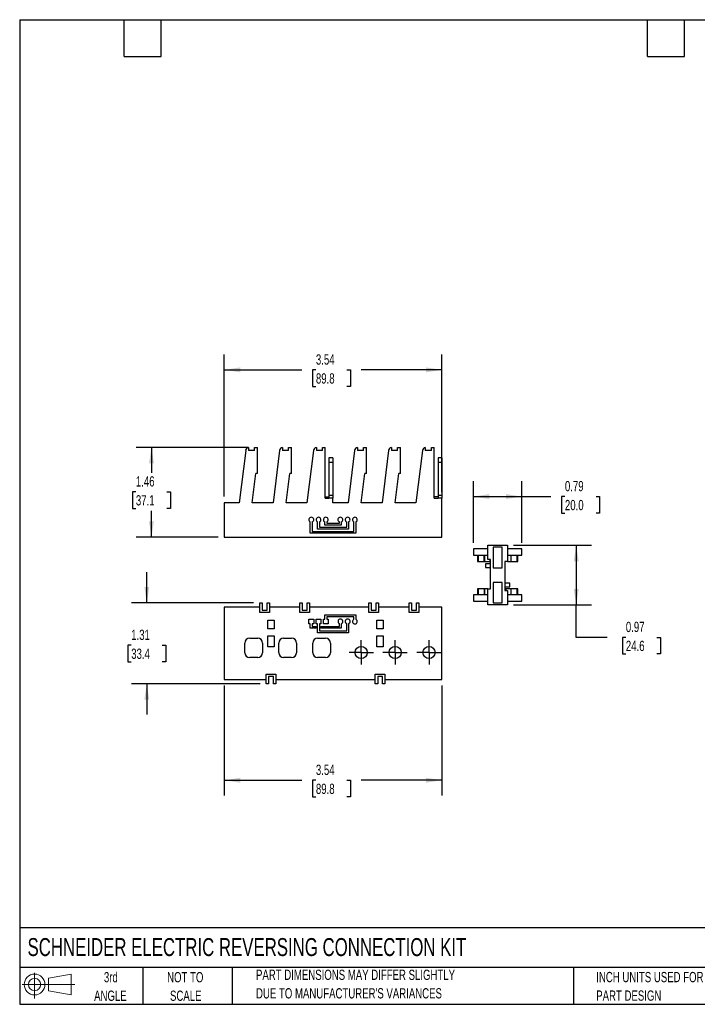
# Model space of a CAD drawing. Header units: inches. Extents: x 0.5 to 21.5, y 0.5 to 16.5.
# Tile 1 of 4: x 0.5 to 11.5, y 0.5 to 16.5. Entities that reach past the tile are written whole.
import ezdxf

# ---------------------------------------------------------------- set-up
doc = ezdxf.new("R2010")
doc.units = ezdxf.units.IN
doc.header["$LTSCALE"] = 2
doc.header["$MEASUREMENT"] = 0
doc.linetypes.add('CENTERX2', pattern=[0.8, 0.5, -0.1, 0.1, -0.1])
doc.layers.add('CENTER', color=40, linetype='CENTERX2')
doc.layers.add('SLD-DEFPOINTS', color=7, linetype='Continuous')
doc.layers.add('DIMENSIONS', color=140, linetype='Continuous', lineweight=25)
doc.layers.add('TEXT', color=140, linetype='Continuous', lineweight=25)
doc.styles.add('SLDTEXTSTYLE0', font='TXT', dxfattribs={"width": 0.7})
doc.dimstyles.new('SLDDIMSTYLE0', dxfattribs={"dimtxt": 0.169922, "dimasz": 0.26, "dimexe": 0, "dimexo": 0.0625, "dimgap": 0.04248, "dimtad": 0, "dimtih": 1, "dimtoh": 1, "dimrnd": 1e-09, "dimzin": 12, "dimdsep": 46, "dimtxsty": 'SLDTEXTSTYLE0', "dimsah": 1, "dimcen": 0.09, "dimadec": 0, "dimazin": 3, "dimtfac": 1, "dimtofl": 0, "dimtmove": 0, "dimatfit": 3, "dimfxl": 0, "dimfrac": 2, "dimtolj": 1, "dimtzin": 12, "dimarcsym": 0})
doc.dimstyles.new('SLDDIMSTYLE1', dxfattribs={"dimtxt": 0.169922, "dimasz": 0.26, "dimexe": 0, "dimexo": 0.0625, "dimgap": 0.04248, "dimtad": 0, "dimtih": 1, "dimtoh": 1, "dimrnd": 1e-09, "dimzin": 12, "dimdsep": 46, "dimtxsty": 'SLDTEXTSTYLE0', "dimsah": 1, "dimcen": 0.09, "dimadec": 0, "dimazin": 3, "dimtfac": 1, "dimtmove": 0, "dimatfit": 0, "dimfxl": 0, "dimfrac": 2, "dimtolj": 1, "dimtzin": 12, "dimarcsym": 0})
doc.dimstyles.new('SLDDIMSTYLE2', dxfattribs={"dimtxt": 0.169922, "dimasz": 0.26, "dimexe": 0, "dimexo": 0.0625, "dimgap": 0.04248, "dimtad": 0, "dimtih": 1, "dimtoh": 1, "dimrnd": 1e-09, "dimdsep": 46, "dimtxsty": 'SLDTEXTSTYLE0', "dimsah": 1, "dimcen": 0.09, "dimadec": 0, "dimazin": 2, "dimtfac": 1, "dimtofl": 0, "dimtmove": 0, "dimatfit": 3, "dimfxl": 0, "dimfrac": 2, "dimtolj": 1, "dimtzin": 12, "dimarcsym": 0})

# ---------------------------------------------------------------- blocks, each defined once
blk = doc.blocks.new('Block11')
at = {"color": 7, "linetype": 'Continuous', "lineweight": 18}
for p, q in [((0.204, 0.418), (0.204, 0)), ((0.431, 0.328), (0.801, 0.396)), ((0.431, 0.126), (0.431, 0.328)), ((0.801, 0.396), (0.801, 0.058)), ((0, 0.227), (0.856, 0.227)), ((0.431, 0.126), (0.801, 0.058))]:
    blk.add_line(p, q, dxfattribs=at)
for radius in [0.169, 0.101]:
    blk.add_circle((0.204, 0.227), radius, dxfattribs=at)
blk = doc.blocks.new('Block12')
at = {"layer": 'SLD-DEFPOINTS'}
blk.add_blockref('Block11', (0, 0), dxfattribs=at)
blk = doc.blocks.new('SW_NOTE_0_3')
at = {"layer": 'TEXT', "color": 0, "char_height": 0.16667, "attachment_point": 1, "style": 'SLDTEXTSTYLE0'}
for s, insert in [('PART DIMENSIONS MAY DIFFER SLIGHTLY', (0, 0.215)), ("DUE TO MANUFACTURER'S VARIANCES", (0, -0.086))]:
    blk.add_mtext(s, dxfattribs=dict(at, insert=insert))
blk = doc.blocks.new('SW_NOTE_0_4')
at = {"layer": 'TEXT', "color": 0, "char_height": 0.1667, "attachment_point": 2, "style": 'SLDTEXTSTYLE0'}
for s, insert in [('NOT TO', (0.414, 0.215)), ('SCALE', (0.422, -0.086))]:
    blk.add_mtext(s, dxfattribs=dict(at, insert=insert))
blk = doc.blocks.new('SW_NOTE_0_5')
at = {"layer": 'TEXT', "color": 0, "char_height": 0.1667, "attachment_point": 2, "style": 'SLDTEXTSTYLE0'}
for s, insert in [('3rd', (0.182, 0.215)), ('ANGLE', (0.175, -0.086))]:
    blk.add_mtext(s, dxfattribs=dict(at, insert=insert))
blk = doc.blocks.new('SW_NOTE_0_6')
at = {"layer": 'TEXT', "color": 0, "char_height": 0.16667, "attachment_point": 1, "style": 'SLDTEXTSTYLE0'}
for s, insert in [('INCH UNITS USED FOR', (0, 0.215)), ('PART DESIGN', (0, -0.086))]:
    blk.add_mtext(s, dxfattribs=dict(at, insert=insert))
blk = doc.blocks.new('_D')
at = {"layer": 'DIMENSIONS'}
for p, q in [((3.825, 8.75), (3.825, 11.06)), ((7.36, 8.823), (7.36, 11.06)), ((3.825, 10.81), (5.082, 10.81)), ((5.313, 10.81), (5.256, 10.81)), ((5.256, 10.81), (5.256, 10.54)), ((5.818, 10.81), (5.875, 10.81)), ((5.875, 10.81), (5.875, 10.54)), ((7.36, 10.81), (6.048, 10.81)), ((5.256, 10.54), (5.313, 10.54)), ((5.875, 10.54), (5.818, 10.54))]:
    blk.add_line(p, q, dxfattribs=at)
for points in [[(3.825, 10.81), (4.085, 10.77), (4.085, 10.85)], [(7.36, 10.81), (7.1, 10.85), (7.1, 10.77)]]:
    blk.add_solid(points, dxfattribs=at)
at = {"layer": 'DIMENSIONS', "char_height": 0.1667, "attachment_point": 1, "style": 'SLDTEXTSTYLE0'}
for s, insert in [('3.54', (5.313, 11.062)), ('89.8', (5.313, 10.754))]:
    blk.add_mtext(s, dxfattribs=dict(at, insert=insert))
blk = doc.blocks.new('_D_1')
at = {"layer": 'DIMENSIONS'}
for p, q in [((3.825, 5.679), (3.825, 3.891)), ((7.36, 5.679), (7.36, 3.891)), ((3.825, 4.141), (5.082, 4.141)), ((5.313, 4.141), (5.256, 4.141)), ((5.256, 4.141), (5.256, 3.871)), ((5.818, 4.141), (5.875, 4.141)), ((5.875, 4.141), (5.875, 3.871)), ((7.36, 4.141), (6.048, 4.141)), ((5.256, 3.871), (5.313, 3.871)), ((5.875, 3.871), (5.818, 3.871))]:
    blk.add_line(p, q, dxfattribs=at)
for points in [[(3.825, 4.141), (4.085, 4.101), (4.085, 4.181)], [(7.36, 4.141), (7.1, 4.181), (7.1, 4.101)]]:
    blk.add_solid(points, dxfattribs=at)
at = {"layer": 'DIMENSIONS', "char_height": 0.1667, "attachment_point": 1, "style": 'SLDTEXTSTYLE0'}
for s, insert in [('3.54', (5.313, 4.394)), ('89.8', (5.313, 4.085))]:
    blk.add_mtext(s, dxfattribs=dict(at, insert=insert))
blk = doc.blocks.new('_D_2')
at = {"layer": 'DIMENSIONS'}
for p, q in [((2.565, 7.023), (2.565, 7.523)), ((4.301, 7.023), (2.315, 7.023)), ((2.312, 6.335), (2.255, 6.335)), ((2.255, 6.335), (2.255, 6.065)), ((2.817, 6.335), (2.874, 6.335)), ((2.874, 6.335), (2.874, 6.065)), ((2.255, 6.065), (2.312, 6.065)), ((2.874, 6.065), (2.817, 6.065)), ((4.406, 5.708), (2.315, 5.708)), ((2.565, 5.708), (2.565, 5.208))]:
    blk.add_line(p, q, dxfattribs=at)
for points in [[(2.565, 7.023), (2.605, 7.283), (2.525, 7.283)], [(2.565, 5.708), (2.525, 5.448), (2.605, 5.448)]]:
    blk.add_solid(points, dxfattribs=at)
at = {"layer": 'DIMENSIONS', "char_height": 0.1667, "attachment_point": 1, "style": 'SLDTEXTSTYLE0'}
for s, insert in [('1.31', (2.312, 6.588)), ('33.4', (2.312, 6.28))]:
    blk.add_mtext(s, dxfattribs=dict(at, insert=insert))
blk = doc.blocks.new('_D_3')
at = {"layer": 'DIMENSIONS'}
for p, q in [((4.216, 9.55), (2.391, 9.55)), ((2.641, 9.55), (2.641, 9.136)), ((2.388, 8.828), (2.331, 8.828)), ((2.331, 8.828), (2.331, 8.558)), ((2.893, 8.828), (2.95, 8.828)), ((2.95, 8.828), (2.95, 8.558)), ((2.331, 8.558), (2.388, 8.558)), ((2.641, 8.089), (2.641, 8.52)), ((2.95, 8.558), (2.893, 8.558)), ((3.725, 8.089), (2.391, 8.089))]:
    blk.add_line(p, q, dxfattribs=at)
for points in [[(2.641, 9.55), (2.601, 9.29), (2.681, 9.29)], [(2.641, 8.089), (2.681, 8.349), (2.601, 8.349)]]:
    blk.add_solid(points, dxfattribs=at)
at = {"layer": 'DIMENSIONS', "char_height": 0.1667, "attachment_point": 1, "style": 'SLDTEXTSTYLE0'}
for s, insert in [('1.46', (2.388, 9.081)), ('37.1', (2.388, 8.773))]:
    blk.add_mtext(s, dxfattribs=dict(at, insert=insert))
blk = doc.blocks.new('_D_4')
at = {"layer": 'DIMENSIONS'}
for p, q in [((7.873, 8), (7.873, 9.001)), ((8.66, 8), (8.66, 9.001)), ((7.873, 8.751), (8.66, 8.751)), ((8.66, 8.751), (9.129, 8.751)), ((9.359, 8.751), (9.302, 8.751)), ((9.302, 8.751), (9.302, 8.481)), ((9.864, 8.751), (9.921, 8.751)), ((9.921, 8.751), (9.921, 8.481)), ((9.302, 8.481), (9.359, 8.481)), ((9.921, 8.481), (9.864, 8.481))]:
    blk.add_line(p, q, dxfattribs=at)
for points in [[(7.873, 8.751), (8.133, 8.711), (8.133, 8.791)], [(8.66, 8.751), (8.4, 8.791), (8.4, 8.711)]]:
    blk.add_solid(points, dxfattribs=at)
at = {"layer": 'DIMENSIONS', "char_height": 0.1667, "attachment_point": 1, "style": 'SLDTEXTSTYLE0'}
for s, insert in [('0.79', (9.359, 9.004)), ('20.0', (9.359, 8.696))]:
    blk.add_mtext(s, dxfattribs=dict(at, insert=insert))
blk = doc.blocks.new('_D_5')
at = {"layer": 'DIMENSIONS'}
for p, q in [((8.524, 7.959), (9.793, 7.959)), ((9.543, 7.959), (9.543, 6.991)), ((8.524, 6.991), (9.793, 6.991)), ((9.543, 6.463), (9.543, 6.991)), ((10.043, 6.463), (9.543, 6.463)), ((10.349, 6.463), (10.292, 6.463)), ((10.292, 6.463), (10.292, 6.193)), ((10.854, 6.463), (10.911, 6.463)), ((10.911, 6.463), (10.911, 6.193)), ((10.292, 6.193), (10.349, 6.193)), ((10.911, 6.193), (10.854, 6.193))]:
    blk.add_line(p, q, dxfattribs=at)
for points in [[(9.543, 7.959), (9.503, 7.699), (9.583, 7.699)], [(9.543, 6.991), (9.583, 7.251), (9.503, 7.251)]]:
    blk.add_solid(points, dxfattribs=at)
at = {"layer": 'DIMENSIONS', "char_height": 0.1667, "attachment_point": 1, "style": 'SLDTEXTSTYLE0'}
for s, insert in [('0.97', (10.349, 6.716)), ('24.6', (10.349, 6.408))]:
    blk.add_mtext(s, dxfattribs=dict(at, insert=insert))
blk = doc.blocks.new('SW_CENTERMARKSYMBOL_0')
at = {"layer": 'CENTER', "color": 0}
for p, q in [((0, 0.1), (0, 0.198)), ((-0.1, 0), (-0.198, 0)), ((0, 0), (-0.1, 0)), ((0, 0), (0, 0.1)), ((0, 0), (0, -0.1)), ((0, 0), (0.1, 0)), ((0.1, 0), (0.198, 0)), ((0, -0.1), (0, -0.198))]:
    blk.add_line(p, q, dxfattribs=at)
blk = doc.blocks.new('SW_CENTERMARKSYMBOL_1')
at = {"layer": 'CENTER', "color": 0}
for p, q in [((0, 0.1), (0, 0.198)), ((-0.1, 0), (-0.198, 0)), ((0, 0), (-0.1, 0)), ((0, 0), (0, 0.1)), ((0, 0), (0, -0.1)), ((0, 0), (0.1, 0)), ((0.1, 0), (0.198, 0)), ((0, -0.1), (0, -0.198))]:
    blk.add_line(p, q, dxfattribs=at)
blk = doc.blocks.new('SW_CENTERMARKSYMBOL_2')
at = {"layer": 'CENTER', "color": 0}
for p, q in [((0, 0.1), (0, 0.198)), ((-0.1, 0), (-0.198, 0)), ((0, 0), (-0.1, 0)), ((0, 0), (0, 0.1)), ((0, 0), (0, -0.1)), ((0, 0), (0.1, 0)), ((0.1, 0), (0.198, 0)), ((0, -0.1), (0, -0.198))]:
    blk.add_line(p, q, dxfattribs=at)

msp = doc.modelspace()

# ---------------------------------------------------------------- linework, layer by layer
for p, q in [((4.172, 9.498), (4.065, 8.65)), ((4.217, 9.548), (4.217, 9.499)), ((4.316, 9.499), (4.217, 9.499)), ((4.316, 9.499), (4.316, 9.55)), ((4.316, 9.55), (4.363, 9.55)), ((4.363, 9.125), (4.363, 9.55)), ((4.723, 9.498), (4.616, 8.65)), ((4.768, 9.548), (4.768, 9.499)), ((4.867, 9.499), (4.768, 9.499)), ((4.867, 9.499), (4.867, 9.55)), ((4.867, 9.55), (4.914, 9.55)), ((4.914, 9.125), (4.914, 9.55)), ((5.274, 9.498), (5.167, 8.65)), ((5.32, 9.548), (5.32, 9.499)), ((5.418, 9.499), (5.32, 9.499)), ((5.418, 9.499), (5.418, 9.55)), ((5.418, 9.55), (5.465, 9.55)), ((5.465, 8.723), (5.465, 9.55)), ((5.942, 9.498), (5.836, 8.65)), ((5.988, 9.548), (5.988, 9.499)), ((6.086, 9.499), (5.988, 9.499)), ((6.086, 9.499), (6.086, 9.55)), ((6.086, 9.55), (6.134, 9.55)), ((6.134, 9.125), (6.134, 9.55)), ((6.494, 9.498), (6.387, 8.65)), ((6.539, 9.548), (6.539, 9.499)), ((6.637, 9.499), (6.539, 9.499)), ((6.637, 9.499), (6.637, 9.55)), ((6.637, 9.55), (6.685, 9.55)), ((6.685, 9.125), (6.685, 9.55)), ((7.045, 9.498), (6.938, 8.65)), ((7.09, 9.548), (7.09, 9.499)), ((7.189, 9.499), (7.09, 9.499)), ((7.189, 9.499), (7.189, 9.55)), ((7.189, 9.55), (7.237, 9.55)), ((7.237, 8.723), (7.237, 9.55)), ((5.587, 9.38), (5.524, 9.38)), ((5.524, 9.38), (5.524, 9.303)), ((5.587, 9.303), (5.524, 9.303)), ((5.524, 9.303), (5.524, 8.776)), ((5.587, 9.38), (5.587, 9.303)), ((5.587, 9.303), (5.587, 8.776)), ((7.297, 9.38), (7.297, 9.303)), ((7.36, 9.38), (7.297, 9.38)), ((7.36, 9.303), (7.297, 9.303)), ((7.297, 9.303), (7.297, 8.776)), ((7.36, 9.38), (7.36, 9.303)), ((7.36, 9.303), (7.36, 8.776)), ((4.279, 8.65), (4.339, 9.125)), ((4.363, 9.125), (4.339, 9.125)), ((4.83, 8.65), (4.89, 9.125)), ((4.914, 9.125), (4.89, 9.125)), ((6.05, 8.65), (6.109, 9.125)), ((6.134, 9.125), (6.109, 9.125)), ((6.601, 8.65), (6.661, 9.125)), ((6.685, 9.125), (6.661, 9.125)), ((3.825, 8.65), (3.825, 8.089)), ((4.065, 8.65), (3.825, 8.65)), ((4.616, 8.65), (4.279, 8.65)), ((5.167, 8.65), (4.83, 8.65)), ((5.465, 8.748), (5.524, 8.748)), ((5.465, 8.723), (5.524, 8.723)), ((5.524, 8.776), (5.587, 8.776)), ((5.524, 8.776), (5.524, 8.723)), ((5.587, 8.723), (5.524, 8.723)), ((5.587, 8.776), (5.587, 8.723)), ((5.587, 8.65), (5.587, 8.723)), ((5.836, 8.65), (5.587, 8.65)), ((6.387, 8.65), (6.05, 8.65)), ((6.938, 8.65), (6.601, 8.65)), ((7.297, 8.748), (7.237, 8.748)), ((7.237, 8.723), (7.297, 8.723)), ((7.297, 8.776), (7.36, 8.776)), ((7.297, 8.776), (7.297, 8.723)), ((7.36, 8.723), (7.297, 8.723)), ((7.36, 8.776), (7.36, 8.723)), ((7.36, 8.089), (7.36, 8.723)), ((5.222, 8.154), (5.222, 8.338)), ((5.254, 8.338), (5.254, 8.185)), ((5.34, 8.22), (5.34, 8.338)), ((5.372, 8.338), (5.372, 8.252)), ((5.458, 8.287), (5.458, 8.338)), ((5.49, 8.338), (5.49, 8.319)), ((5.695, 8.319), (5.695, 8.338)), ((5.726, 8.338), (5.726, 8.287)), ((5.813, 8.252), (5.813, 8.338)), ((5.844, 8.338), (5.844, 8.22)), ((5.931, 8.185), (5.931, 8.338)), ((5.962, 8.338), (5.962, 8.154)), ((5.254, 8.185), (5.931, 8.185)), ((5.844, 8.22), (5.34, 8.22)), ((5.372, 8.252), (5.813, 8.252)), ((5.726, 8.287), (5.458, 8.287)), ((5.49, 8.319), (5.695, 8.319)), ((3.825, 8.089), (7.36, 8.089)), ((5.962, 8.154), (5.222, 8.154)), ((8.109, 7.9), (7.873, 7.9)), ((7.873, 7.9), (7.873, 7.798)), ((8.109, 7.727), (8.109, 7.959)), ((8.109, 7.959), (8.424, 7.959)), ((8.337, 7.928), (8.195, 7.928)), ((8.195, 7.928), (8.195, 7.593)), ((8.337, 7.593), (8.337, 7.928)), ((8.424, 7.959), (8.424, 7.695)), ((8.66, 7.9), (8.424, 7.9)), ((8.66, 7.798), (8.66, 7.9)), ((7.873, 7.798), (8.109, 7.798)), ((7.939, 7.798), (7.939, 7.697)), ((7.939, 7.697), (7.949, 7.697)), ((7.949, 7.798), (7.949, 7.697)), ((7.949, 7.697), (8.048, 7.697)), ((8.048, 7.697), (8.048, 7.798)), ((8.048, 7.697), (8.054, 7.697)), ((8.054, 7.798), (8.054, 7.697)), ((8.054, 7.697), (8.138, 7.697)), ((8.148, 7.727), (8.109, 7.727)), ((8.138, 7.727), (8.138, 7.697)), ((8.138, 7.697), (8.148, 7.697)), ((8.148, 7.254), (8.148, 7.727)), ((8.424, 7.695), (8.384, 7.695)), ((8.384, 7.695), (8.384, 7.223)), ((8.424, 7.798), (8.66, 7.798)), ((8.424, 7.697), (8.483, 7.697)), ((8.483, 7.697), (8.483, 7.798)), ((8.483, 7.697), (8.488, 7.697)), ((8.488, 7.697), (8.488, 7.798)), ((8.488, 7.697), (8.584, 7.697)), ((8.584, 7.697), (8.584, 7.798)), ((8.584, 7.697), (8.595, 7.697)), ((8.595, 7.697), (8.595, 7.798)), ((8.148, 7.658), (8.069, 7.658)), ((8.069, 7.658), (8.069, 7.628)), ((8.069, 7.628), (8.069, 7.598)), ((8.069, 7.598), (8.148, 7.598)), ((8.195, 7.593), (8.337, 7.593)), ((7.939, 7.252), (7.939, 7.152)), ((7.949, 7.252), (7.939, 7.252)), ((8.048, 7.252), (7.949, 7.252)), ((7.949, 7.252), (7.949, 7.152)), ((8.048, 7.252), (8.048, 7.152)), ((8.054, 7.252), (8.048, 7.252)), ((8.054, 7.252), (8.054, 7.152)), ((8.109, 7.252), (8.054, 7.252)), ((8.109, 6.991), (8.109, 7.254)), ((8.109, 7.254), (8.148, 7.254)), ((8.337, 7.357), (8.195, 7.357)), ((8.195, 7.357), (8.195, 7.022)), ((8.337, 7.022), (8.337, 7.357)), ((8.463, 7.343), (8.384, 7.343)), ((8.384, 7.283), (8.463, 7.283)), ((8.398, 7.252), (8.384, 7.252)), ((8.384, 7.223), (8.424, 7.223)), ((8.398, 7.252), (8.398, 7.223)), ((8.483, 7.252), (8.398, 7.252)), ((8.424, 7.223), (8.424, 6.991)), ((8.463, 7.283), (8.463, 7.343)), ((8.483, 7.152), (8.483, 7.252)), ((8.488, 7.252), (8.483, 7.252)), ((8.488, 7.152), (8.488, 7.252)), ((8.584, 7.252), (8.488, 7.252)), ((8.595, 7.252), (8.584, 7.252)), ((8.584, 7.152), (8.584, 7.252)), ((8.595, 7.152), (8.595, 7.252)), ((8.109, 7.152), (7.873, 7.152)), ((7.873, 7.152), (7.873, 7.05)), ((7.873, 7.05), (8.109, 7.05)), ((8.66, 7.152), (8.424, 7.152)), ((8.424, 7.05), (8.66, 7.05)), ((8.66, 7.05), (8.66, 7.152)), ((3.825, 6.952), (3.825, 5.779)), ((4.401, 6.952), (3.825, 6.952)), ((4.01, 6.953), (4.01, 6.952)), ((4.057, 6.953), (4.01, 6.953)), ((4.057, 6.952), (4.057, 6.953)), ((4.401, 6.865), (4.401, 7.023)), ((4.401, 7.023), (4.441, 7.023)), ((4.441, 7.023), (4.441, 6.905)), ((4.441, 6.905), (4.519, 6.905)), ((4.519, 6.905), (4.519, 7.023)), ((4.519, 7.023), (4.559, 7.023)), ((4.559, 7.023), (4.559, 6.865)), ((5.053, 6.952), (4.559, 6.952)), ((5.053, 7.023), (5.092, 7.023)), ((5.053, 6.865), (5.053, 7.023)), ((5.092, 7.023), (5.092, 6.905)), ((5.092, 6.905), (5.171, 6.905)), ((5.171, 6.905), (5.171, 7.023)), ((5.171, 7.023), (5.21, 7.023)), ((5.21, 7.023), (5.21, 6.865)), ((6.173, 6.952), (5.21, 6.952)), ((5.828, 6.953), (5.781, 6.953)), ((5.781, 6.953), (5.781, 6.952)), ((5.828, 6.952), (5.828, 6.953)), ((6.173, 6.865), (6.173, 7.023)), ((6.173, 7.023), (6.212, 7.023)), ((6.212, 7.023), (6.212, 6.905)), ((6.212, 6.905), (6.291, 6.905)), ((6.291, 6.905), (6.291, 7.023)), ((6.291, 7.023), (6.33, 7.023)), ((6.33, 7.023), (6.33, 6.865)), ((6.828, 6.952), (6.33, 6.952)), ((6.828, 6.865), (6.828, 7.023)), ((6.828, 7.023), (6.868, 7.023)), ((6.868, 7.023), (6.868, 6.905)), ((6.868, 6.905), (6.947, 6.905)), ((6.947, 6.905), (6.947, 7.023)), ((6.947, 7.023), (6.986, 7.023)), ((6.986, 7.023), (6.986, 6.865)), ((7.36, 6.952), (6.986, 6.952)), ((7.36, 5.779), (7.36, 6.952)), ((8.424, 6.991), (8.109, 6.991)), ((8.195, 7.022), (8.337, 7.022)), ((4.559, 6.865), (4.401, 6.865)), ((4.533, 6.74), (4.636, 6.74)), ((4.533, 6.604), (4.533, 6.74)), ((4.636, 6.74), (4.636, 6.604)), ((5.21, 6.865), (5.053, 6.865)), ((5.199, 6.68), (5.199, 6.759)), ((5.199, 6.759), (5.277, 6.759)), ((5.277, 6.759), (5.277, 6.68)), ((5.317, 6.68), (5.317, 6.759)), ((5.317, 6.759), (5.395, 6.759)), ((5.395, 6.759), (5.395, 6.68)), ((5.435, 6.68), (5.435, 6.759)), ((5.435, 6.759), (5.458, 6.759)), ((5.458, 6.759), (5.458, 6.83)), ((5.458, 6.83), (5.962, 6.83)), ((5.931, 6.799), (5.49, 6.799)), ((5.49, 6.799), (5.49, 6.759)), ((5.49, 6.759), (5.514, 6.759)), ((5.514, 6.759), (5.514, 6.68)), ((5.931, 6.756), (5.931, 6.799)), ((5.962, 6.83), (5.962, 6.756)), ((6.33, 6.865), (6.173, 6.865)), ((6.305, 6.74), (6.407, 6.74)), ((6.305, 6.604), (6.305, 6.74)), ((6.407, 6.74), (6.407, 6.604)), ((6.986, 6.865), (6.828, 6.865)), ((4.636, 6.604), (4.533, 6.604)), ((5.222, 6.68), (5.199, 6.68)), ((5.222, 6.61), (5.222, 6.68)), ((5.317, 6.61), (5.222, 6.61)), ((5.254, 6.68), (5.254, 6.641)), ((5.277, 6.68), (5.254, 6.68)), ((5.254, 6.641), (5.317, 6.641)), ((5.34, 6.68), (5.317, 6.68)), ((5.317, 6.641), (5.317, 6.61)), ((5.34, 6.539), (5.34, 6.68)), ((5.395, 6.68), (5.372, 6.68)), ((5.372, 6.68), (5.372, 6.57)), ((5.372, 6.57), (5.813, 6.57)), ((5.395, 6.641), (5.695, 6.641)), ((5.395, 6.61), (5.395, 6.641)), ((5.726, 6.61), (5.395, 6.61)), ((5.514, 6.68), (5.435, 6.68)), ((5.695, 6.641), (5.696, 6.684)), ((5.726, 6.684), (5.726, 6.61)), ((5.813, 6.57), (5.814, 6.684)), ((5.844, 6.684), (5.844, 6.539)), ((6.407, 6.604), (6.305, 6.604)), ((4.238, 6.45), (4.368, 6.45)), ((4.533, 6.486), (4.636, 6.486)), ((4.533, 6.31), (4.533, 6.486)), ((4.636, 6.486), (4.636, 6.31)), ((4.789, 6.45), (4.919, 6.45)), ((5.844, 6.539), (5.34, 6.539)), ((5.34, 6.45), (5.47, 6.45)), ((6.305, 6.486), (6.407, 6.486)), ((6.305, 6.31), (6.305, 6.486)), ((6.407, 6.486), (6.407, 6.31)), ((4.159, 6.214), (4.159, 6.371)), ((4.447, 6.371), (4.447, 6.214)), ((4.636, 6.31), (4.533, 6.31)), ((4.71, 6.214), (4.71, 6.371)), ((4.998, 6.371), (4.998, 6.214)), ((5.262, 6.214), (5.262, 6.371)), ((5.549, 6.371), (5.549, 6.214)), ((6.407, 6.31), (6.305, 6.31)), ((4.368, 6.135), (4.238, 6.135)), ((4.919, 6.135), (4.789, 6.135)), ((5.47, 6.135), (5.34, 6.135)), ((3.825, 5.779), (4.506, 5.779)), ((4.506, 5.708), (4.506, 5.865)), ((4.506, 5.865), (4.663, 5.865)), ((4.624, 5.826), (4.545, 5.826)), ((4.545, 5.826), (4.545, 5.708)), ((4.624, 5.708), (4.624, 5.826)), ((4.663, 5.865), (4.663, 5.708)), ((4.663, 5.779), (6.277, 5.779)), ((6.277, 5.708), (6.277, 5.865)), ((6.277, 5.865), (6.435, 5.865)), ((6.395, 5.826), (6.317, 5.826)), ((6.317, 5.826), (6.317, 5.708)), ((6.395, 5.708), (6.395, 5.826)), ((6.435, 5.865), (6.435, 5.708)), ((6.435, 5.779), (7.36, 5.779)), ((4.545, 5.708), (4.506, 5.708)), ((4.663, 5.708), (4.624, 5.708)), ((6.317, 5.708), (6.277, 5.708)), ((6.435, 5.708), (6.395, 5.708))]:
    msp.add_line(p, q)
for centre in [(6.049, 6.218), (6.6, 6.218), (7.151, 6.218)]:
    msp.add_circle(centre, 0.0984)
for centre, radius, start, end in [((4.23, 9.491), 0.0591, 102.8072, 172.8234), ((4.782, 9.491), 0.0591, 102.8072, 172.8234), ((5.333, 9.491), 0.0591, 102.8072, 172.8234), ((6.001, 9.491), 0.0591, 102.8072, 172.8234), ((6.552, 9.491), 0.0591, 102.8072, 172.8234), ((7.103, 9.491), 0.0591, 102.8072, 172.8234), ((5.238, 8.374), 0.0394, 293.5782, 246.4218), ((5.356, 8.374), 0.0394, 293.5782, 246.4218), ((5.474, 8.374), 0.0394, 293.5782, 246.4218), ((5.71, 8.374), 0.0394, 293.5782, 246.4218), ((5.828, 8.374), 0.0394, 293.5782, 246.4218), ((5.947, 8.374), 0.0394, 293.5782, 246.4218), ((5.711, 6.72), 0.0394, 292.559, 247.5212), ((5.829, 6.72), 0.0394, 292.559, 247.4696), ((5.947, 6.72), 0.0394, 113.5782, 66.4218), ((4.238, 6.371), 0.0787, 90, 180), ((4.368, 6.371), 0.0787, 0, 90), ((4.789, 6.371), 0.0787, 90, 180), ((4.919, 6.371), 0.0787, 0, 90), ((5.34, 6.371), 0.0787, 90, 180), ((5.47, 6.371), 0.0787, 0, 90), ((4.238, 6.214), 0.0787, 180, 270), ((4.368, 6.214), 0.0787, 270, 0), ((4.789, 6.214), 0.0787, 180, 270), ((4.919, 6.214), 0.0787, 270, 0), ((5.34, 6.214), 0.0787, 180, 270), ((5.47, 6.214), 0.0787, 270, 0)]:
    msp.add_arc(centre, radius, start, end)
at = {"layer": 'TEXT'}
for p, q in [((0.5, 16.5), (21.5, 16.5)), ((0.5, 16.5), (0.5, 0.5)), ((2.2, 15.9), (2.2, 16.5)), ((2.8, 15.9), (2.8, 16.5)), ((10.7, 15.9), (10.7, 16.5)), ((11.3, 15.9), (11.3, 16.5)), ((2.2, 15.9), (2.8, 15.9)), ((10.7, 15.9), (11.3, 15.9)), ((21.5, 1.742), (0.5, 1.742)), ((21.5, 1.1), (0.5, 1.1)), ((2.5, 1.1), (2.5, 0.5)), ((3.954, 1.1), (3.954, 0.5)), ((9.5, 1.1), (9.5, 0.5)), ((0.5, 0.5), (21.5, 0.5))]:
    msp.add_line(p, q, dxfattribs=at)

# ---------------------------------------------------------------- block references
at = {"layer": 'CENTER'}
for name, p in [('SW_CENTERMARKSYMBOL_0', (6.049, 6.218)), ('SW_CENTERMARKSYMBOL_1', (6.6, 6.218)), ('SW_CENTERMARKSYMBOL_2', (7.151, 6.218))]:
    msp.add_blockref(name, p, dxfattribs=at)
at = {"layer": 'SLD-DEFPOINTS'}
msp.add_blockref('Block12', (0.538, 0.595), dxfattribs=at)
at = {"layer": 'TEXT'}
for name, p in [('SW_NOTE_0_5', (1.799, 0.809)), ('SW_NOTE_0_4', (2.776, 0.809)), ('SW_NOTE_0_3', (4.34, 0.848)), ('SW_NOTE_0_6', (9.868, 0.811))]:
    msp.add_blockref(name, p, dxfattribs=at)

# ---------------------------------------------------------------- texts
at = {"layer": 'TEXT', "insert": (0.627, 1.576), "char_height": 0.29167, "attachment_point": 1, "style": 'SLDTEXTSTYLE0'}
msp.add_mtext('SCHNEIDER ELECTRIC REVERSING CONNECTION KIT', dxfattribs=at)

# ---------------------------------------------------------------- dimensions: what is measured, and where the dimension line sits
at = {"layer": 'DIMENSIONS'}
for base, p1, p2, dimstyle, picture, middle in [((7.36, 10.8096), (3.8245, 8.6496), (7.36, 8.7232), 'SLDDIMSTYLE0', '_D', (5.5651, 10.8096)), ((8.66, 8.751), (7.873, 7.9), (8.66, 7.9), 'SLDDIMSTYLE2', '_D_4', (9.611, 8.751)), ((7.36, 4.1407), (3.8245, 5.7789), (7.36, 5.7789), 'SLDDIMSTYLE0', '_D_1', (5.5651, 4.1407))]:
    dim = msp.add_linear_dim(base=base, p1=p1, p2=p2, dimstyle=dimstyle, dxfattribs=at)
    dim.commit()
    dim.dimension.update_dxf_attribs({"geometry": picture, "text_midpoint": middle, "dimtype": 160})
for base, p1, p2, dimstyle, picture, middle in [((2.641, 9.55), (3.825, 8.089), (4.316, 9.55), 'SLDDIMSTYLE0', '_D_3', (2.641, 8.828)), ((9.543, 6.991), (8.424, 7.959), (8.424, 6.991), 'SLDDIMSTYLE2', '_D_5', (9.543, 6.463)), ((2.56469, 5.70802), (4.4013, 7.02298), (4.50563, 5.70802), 'SLDDIMSTYLE1', '_D_2', (2.56469, 6.33497))]:
    dim = msp.add_linear_dim(base=base, p1=p1, p2=p2, angle=90, dimstyle=dimstyle, dxfattribs=at)
    dim.commit()
    dim.dimension.update_dxf_attribs({"geometry": picture, "text_midpoint": middle, "dimtype": 160})

doc.saveas('drawing.dxf')
